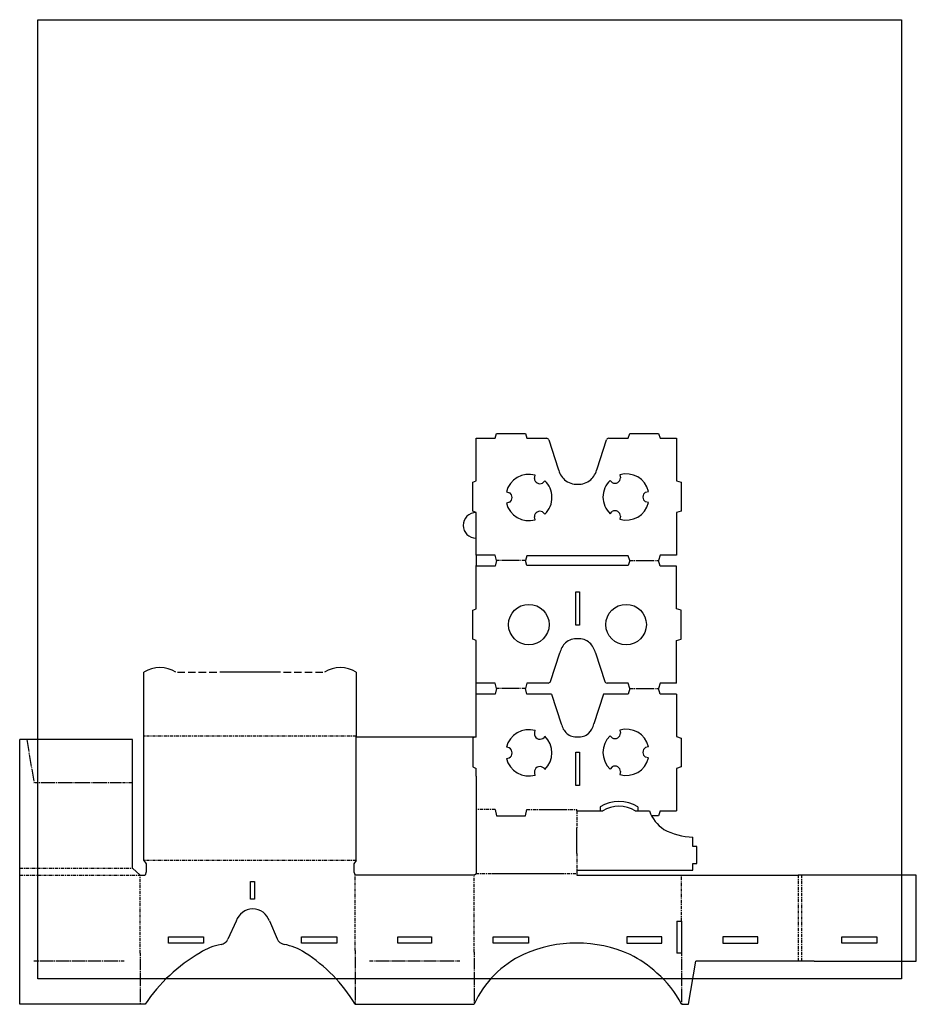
# Model space of a CAD drawing. Extents: x -30 to 666, y -474 to 291.
import ezdxf

# ---------------------------------------------------------------- set-up
doc = ezdxf.new("R2010")
doc.units = 0
for name, pattern in [('AI-LINETYPE-100', [4.586111, 2.469444, -0.705556, 0.705556, -0.705556]), ('AI-LINETYPE-101', [4.586111, 2.469444, -0.705556, 0.705556, -0.705556]), ('AI-LINETYPE-102', [4.586111, 2.469444, -0.705556, 0.705556, -0.705556]), ('AI-LINETYPE-103', [4.586111, 2.469444, -0.705556, 0.705556, -0.705556]), ('AI-LINETYPE-104', [4.586111, 2.469444, -0.705556, 0.705556, -0.705556]), ('AI-LINETYPE-105', [4.586111, 2.469444, -0.705556, 0.705556, -0.705556]), ('AI-LINETYPE-106', [4.586111, 2.469444, -0.705556, 0.705556, -0.705556]), ('AI-LINETYPE-107', [4.586111, 2.469444, -0.705556, 0.705556, -0.705556]), ('AI-LINETYPE-108', [4.586111, 2.469444, -0.705556, 0.705556, -0.705556]), ('AI-LINETYPE-109', [4.586111, 2.469444, -0.705556, 0.705556, -0.705556]), ('AI-LINETYPE-110', [4.586111, 2.469444, -0.705556, 0.705556, -0.705556]), ('AI-LINETYPE-111', [4.586111, 2.469444, -0.705556, 0.705556, -0.705556]), ('AI-LINETYPE-112', [4.586111, 2.469444, -0.705556, 0.705556, -0.705556]), ('AI-LINETYPE-113', [4.586111, 2.469444, -0.705556, 0.705556, -0.705556]), ('AI-LINETYPE-114', [4.586111, 2.469444, -0.705556, 0.705556, -0.705556]), ('AI-LINETYPE-115', [4.586111, 2.469444, -0.705556, 0.705556, -0.705556]), ('AI-LINETYPE-116', [4.586111, 2.469444, -0.705556, 0.705556, -0.705556]), ('AI-LINETYPE-117', [4.586111, 2.469444, -0.705556, 0.705556, -0.705556]), ('AI-LINETYPE-118', [4.586111, 2.469444, -0.705556, 0.705556, -0.705556]), ('AI-LINETYPE-119', [11.641667, 9.525, -0.705556, 0.705556, -0.705556]), ('AI-LINETYPE-120', [4.586111, 2.469444, -0.705556, 0.705556, -0.705556]), ('AI-LINETYPE-61', [4.586111, 2.469444, -0.705556, 0.705556, -0.705556]), ('AI-LINETYPE-62', [4.586111, 2.469444, -0.705556, 0.705556, -0.705556]), ('AI-LINETYPE-63', [4.586111, 2.469444, -0.705556, 0.705556, -0.705556]), ('AI-LINETYPE-64', [4.586111, 2.469444, -0.705556, 0.705556, -0.705556]), ('AI-LINETYPE-65', [4.586111, 2.469444, -0.705556, 0.705556, -0.705556]), ('AI-LINETYPE-66', [4.586111, 2.469444, -0.705556, 0.705556, -0.705556]), ('AI-LINETYPE-67', [4.586111, 2.469444, -0.705556, 0.705556, -0.705556]), ('AI-LINETYPE-68', [4.586111, 2.469444, -0.705556, 0.705556, -0.705556]), ('AI-LINETYPE-69', [4.586111, 2.469444, -0.705556, 0.705556, -0.705556]), ('AI-LINETYPE-70', [4.586111, 2.469444, -0.705556, 0.705556, -0.705556]), ('AI-LINETYPE-71', [4.586111, 2.469444, -0.705556, 0.705556, -0.705556]), ('AI-LINETYPE-72', [4.586111, 2.469444, -0.705556, 0.705556, -0.705556]), ('AI-LINETYPE-73', [4.586111, 2.469444, -0.705556, 0.705556, -0.705556]), ('AI-LINETYPE-74', [4.586111, 2.469444, -0.705556, 0.705556, -0.705556]), ('AI-LINETYPE-75', [4.586111, 2.469444, -0.705556, 0.705556, -0.705556]), ('AI-LINETYPE-76', [4.586111, 2.469444, -0.705556, 0.705556, -0.705556]), ('AI-LINETYPE-77', [4.586111, 2.469444, -0.705556, 0.705556, -0.705556]), ('AI-LINETYPE-78', [4.586111, 2.469444, -0.705556, 0.705556, -0.705556]), ('AI-LINETYPE-79', [4.586111, 2.469444, -0.705556, 0.705556, -0.705556]), ('AI-LINETYPE-80', [4.586111, 2.469444, -0.705556, 0.705556, -0.705556]), ('AI-LINETYPE-81', [4.586111, 2.469444, -0.705556, 0.705556, -0.705556]), ('AI-LINETYPE-82', [4.586111, 2.469444, -0.705556, 0.705556, -0.705556]), ('AI-LINETYPE-83', [4.586111, 2.469444, -0.705556, 0.705556, -0.705556]), ('AI-LINETYPE-84', [4.586111, 2.469444, -0.705556, 0.705556, -0.705556]), ('AI-LINETYPE-85', [4.586111, 2.469444, -0.705556, 0.705556, -0.705556]), ('AI-LINETYPE-86', [4.586111, 2.469444, -0.705556, 0.705556, -0.705556]), ('AI-LINETYPE-87', [4.586111, 2.469444, -0.705556, 0.705556, -0.705556]), ('AI-LINETYPE-88', [4.586111, 2.469444, -0.705556, 0.705556, -0.705556]), ('AI-LINETYPE-89', [4.586111, 2.469444, -0.705556, 0.705556, -0.705556]), ('AI-LINETYPE-90', [4.586111, 2.469444, -0.705556, 0.705556, -0.705556]), ('AI-LINETYPE-91', [4.586111, 2.469444, -0.705556, 0.705556, -0.705556]), ('AI-LINETYPE-92', [4.586111, 2.469444, -0.705556, 0.705556, -0.705556]), ('AI-LINETYPE-93', [4.586111, 2.469444, -0.705556, 0.705556, -0.705556]), ('AI-LINETYPE-94', [4.586111, 2.469444, -0.705556, 0.705556, -0.705556]), ('AI-LINETYPE-95', [4.586111, 2.469444, -0.705556, 0.705556, -0.705556]), ('AI-LINETYPE-96', [4.586111, 2.469444, -0.705556, 0.705556, -0.705556]), ('AI-LINETYPE-97', [4.586111, 2.469444, -0.705556, 0.705556, -0.705556]), ('AI-LINETYPE-98', [4.586111, 2.469444, -0.705556, 0.705556, -0.705556]), ('AI-LINETYPE-99', [4.586111, 2.469444, -0.705556, 0.705556, -0.705556])]:
    doc.linetypes.add(name, pattern=pattern)
doc.layers.add('LAYER_2', color=7, linetype='CONTINUOUS')

# ---------------------------------------------------------------- blocks, each defined once
blk = doc.blocks.new('BLOCK_2')
at = {"layer": 'LAYER_2', "color": 1}
for points in [[(401.51, -153.82), (404.51, -153.82)], [(401.51, -179.86), (401.51, -153.82)], [(404.51, -153.82), (404.51, -179.86)], [(404.51, -179.86), (401.51, -179.86)], [(401.51, -278.42), (404.51, -278.42)], [(401.51, -304.46), (401.51, -278.42)], [(404.51, -278.42), (404.51, -304.46)], [(404.51, -304.46), (401.51, -304.46)]]:
    blk.add_lwpolyline(points, dxfattribs=at)

msp = doc.modelspace()

# ---------------------------------------------------------------- linework, layer by layer
at = {"layer": 'LAYER_2'}
msp.add_lwpolyline([(-16.18, 290.54), (654.62, 290.54), (654.62, -454.66), (-16.18, -454.66), (-16.18, 290.54)], dxfattribs=at)
at = {"layer": 'LAYER_2', "color": 1}
for points in [[(324.08, -34.68), (338.85, -34.68)], [(324.08, -57.12), (324.08, -37.9), (324.08, -34.68)], [(338.85, -34.68), (340.09, -30.93)], [(340.09, -30.93), (362.41, -30.93)], [(362.41, -30.93), (363.65, -34.68)], [(363.65, -34.68), (378.87, -34.68)], [(380.64, -35.96), (387.94, -58.39)], [(418.07, -58.39), (425.38, -35.96)], [(427.15, -34.68), (442.36, -34.68)], [(442.36, -34.68), (443.6, -30.93)], [(443.6, -30.93), (465.92, -30.93)], [(465.92, -30.93), (467.16, -34.68)], [(467.16, -34.68), (479.7, -34.68)], [(479.7, -34.68), (479.7, -67.62)], [(324.08, -67.62), (324.08, -57.12)], [(321.6, -84.98), (321.6, -68.86), (324.08, -67.62)], [(369.39, -65.77), (370.08, -63.39)], [(429.91, -69.11), (428.19, -67.32)], [(435.66, -63.01), (436.35, -65.39)], [(479.7, -67.62), (483.42, -68.86)], [(347.64, -76.35), (350.05, -76.94)], [(455.7, -76.56), (458.11, -75.97)], [(483.42, -68.86), (483.42, -91.18)], [(458.11, -84.6), (455.7, -84)], [(321.6, -91.18), (321.6, -84.98)], [(324.08, -92.42), (321.6, -91.18)], [(350.05, -84.38), (347.64, -84.98)], [(428.19, -93.24), (429.91, -91.45)], [(483.42, -91.18), (479.7, -92.42)], [(324.08, -125.35), (324.08, -92.42)], [(370.08, -97.94), (369.39, -95.55)], [(375.84, -91.83), (377.56, -93.62)], [(436.35, -95.17), (435.66, -97.56)], [(479.7, -92.42), (479.7, -125.35), (467.16, -125.35)], [(338.85, -125.35), (324.08, -125.35)], [(324.08, -125.35), (324.08, -133.38)], [(340.09, -129.72), (338.85, -125.35)], [(340.09, -129.72), (338.85, -134.09)], [(355.59, -129.72), (346.29, -129.72)], [(363.65, -125.97), (362.41, -129.72)], [(363.65, -133.47), (362.41, -129.72)], [(442.36, -125.97), (363.65, -125.97)], [(443.6, -129.72), (442.36, -125.97)], [(443.6, -129.72), (442.36, -133.47)], [(450.42, -129.72), (459.72, -129.72)], [(467.16, -125.35), (465.92, -129.72)], [(467.16, -134.09), (465.92, -129.72)], [(324.08, -134.09), (324.08, -133.38)], [(338.85, -134.09), (324.08, -134.09)], [(324.08, -140.82), (324.08, -134.09)], [(442.36, -133.47), (363.65, -133.47)], [(479.7, -134.09), (467.16, -134.09)], [(479.7, -167.03), (479.7, -134.09)], [(324.08, -148.26), (324.08, -140.82)], [(324.08, -155.7), (324.08, -148.26)], [(324.08, -167.03), (324.08, -155.7)], [(321.6, -168.27), (324.08, -167.03)], [(321.6, -190.59), (321.6, -168.27)], [(483.42, -168.27), (479.7, -167.03)], [(483.42, -190.59), (483.42, -168.27)], [(324.08, -209.02), (324.08, -191.83), (321.6, -190.59)], [(479.7, -191.83), (483.42, -190.59)], [(479.7, -224.77), (479.7, -191.83)], [(381.94, -223.48), (389.14, -201.39)], [(416.88, -201.39), (424.07, -223.48)], [(324.08, -216.46), (324.08, -209.02)], [(66.16, -266.06), (66.16, -216.46)], [(92.15, -216.46), (97.91, -216.46)], [(100.39, -216.46), (106.16, -216.46)], [(108.64, -216.46), (114.41, -216.46)], [(116.89, -216.46), (122.66, -216.46)], [(172.21, -216.46), (125.06, -216.46)], [(174.62, -216.46), (180.39, -216.46)], [(182.87, -216.46), (188.64, -216.46)], [(191.11, -216.46), (196.88, -216.46)], [(199.36, -216.46), (205.13, -216.46)], [(231.11, -216.46), (231.11, -266.06)], [(324.08, -224.77), (324.08, -216.46)], [(338.85, -224.77), (324.08, -224.77)], [(324.08, -233.51), (324.08, -224.77)], [(340.09, -229.14), (338.85, -224.77)], [(340.09, -229.14), (338.85, -233.51)], [(355.59, -229.14), (346.29, -229.14)], [(363.65, -224.77), (362.41, -229.14)], [(363.65, -233.51), (362.41, -229.14)], [(380.17, -224.77), (363.65, -224.77)], [(442.36, -224.77), (425.84, -224.77)], [(443.6, -229.14), (442.36, -224.77)], [(443.6, -229.14), (442.36, -233.51)], [(450.42, -229.14), (459.72, -229.14)], [(467.16, -224.77), (465.92, -229.14)], [(467.16, -233.51), (465.92, -229.14)], [(479.7, -224.77), (467.16, -224.77)], [(324.08, -266.68), (324.08, -233.51)], [(338.85, -233.51), (324.08, -233.51)], [(382.83, -233.51), (363.65, -233.51)], [(423.19, -233.51), (415.68, -256.55)], [(442.36, -233.51), (423.19, -233.51)], [(479.7, -233.51), (467.16, -233.51)], [(479.7, -233.51), (479.7, -266.44)], [(66.16, -362.78), (66.16, -266.06)], [(231.11, -362.78), (231.11, -266.06)], [(231.11, -266.68), (324.08, -266.68)], [(324.08, -266.68), (321.6, -267.49)], [(321.6, -267.49), (321.6, -290)], [(428.19, -265.7), (429.91, -267.49)], [(435.66, -261.38), (436.35, -263.77)], [(479.7, -266.44), (483.42, -267.68)], [(483.42, -267.68), (483.42, -290)], [(57.28, -268.71), (-30.33, -268.71)], [(-30.25, -373.94), (-30.25, -268.71)], [(57.24, -368.61), (57.24, -268.71)], [(458.11, -274.34), (455.7, -274.94)], [(458.11, -282.97), (455.7, -282.38)], [(321.6, -290), (324.08, -291.24)], [(429.91, -289.83), (428.19, -291.62)], [(483.42, -290), (479.7, -291.24)], [(324.08, -297.06), (324.08, -291.24)], [(324.08, -297.06), (324.08, -309.15)], [(436.35, -293.55), (435.66, -295.93)], [(479.7, -291.24), (479.7, -324.18)], [(-4.79, -302.22), (-11.49, -302.22)], [(8.62, -302.22), (1.91, -302.22)], [(22.03, -302.22), (15.32, -302.22)], [(35.43, -302.22), (28.73, -302.22)], [(48.84, -302.22), (42.14, -302.22)], [(324.08, -309.15), (324.08, -322.94)], [(420.5, -321.07), (420.5, -324.18)], [(449.76, -321.07), (449.76, -324.18)], [(324.08, -322.94), (324.08, -372.7)], [(338.85, -322.94), (340.09, -327.93)], [(340.09, -327.93), (362.41, -327.93)], [(362.41, -327.93), (363.65, -322.94)], [(373.57, -322.94), (392.47, -322.94)], [(402.39, -324.18), (402.39, -322.94)], [(402.39, -324.18), (418.13, -324.18)], [(418.13, -324.18), (420.5, -324.18)], [(420.5, -324.18), (422.54, -324.18)], [(447.73, -324.18), (449.76, -324.18)], [(449.76, -324.18), (458.06, -324.18)], [(458.06, -324.18), (458.76, -324.18)], [(465.92, -327.93), (460.39, -327.93)], [(467.16, -324.18), (465.92, -327.93)], [(467.16, -324.18), (479.7, -324.18)], [(402.39, -357.12), (402.39, -337.28)], [(492.44, -351.89), (492.44, -344.44)], [(495.55, -351.89), (492.44, -351.89)], [(495.55, -364.91), (495.55, -351.89)], [(66.16, -362.78), (68.02, -365.26)], [(68.02, -365.26), (68.02, -371.46)], [(231.11, -362.78), (229.25, -365.26)], [(229.25, -365.26), (229.25, -371.46)], [(492.44, -364.91), (495.55, -364.91)], [(492.44, -370.22), (492.44, -364.91)], [(67.11, -474.38), (-30.25, -474.38), (-30.25, -373.94)], [(57.24, -368.61), (63.17, -373.94)], [(63.1, -373.94), (67.11, -373.94)], [(66.16, -373.94), (67.11, -373.94)], [(68.02, -371.46), (67.11, -373.94)], [(229.25, -371.46), (230.18, -373.94)], [(322.56, -373.94), (230.18, -373.94)], [(322.56, -373.94), (324.08, -372.7)], [(336.48, -372.7), (389.99, -372.7)], [(402.39, -370.22), (492.44, -370.22)], [(402.39, -370.22), (402.39, -372.7), (402.39, -373.94)], [(402.39, -373.94), (483.76, -373.94)], [(483.76, -373.94), (492.92, -373.94)], [(492.92, -373.94), (574.28, -373.94)], [(576.76, -373.94), (574.28, -373.94)], [(666.04, -373.94), (576.76, -373.94)], [(666.04, -433.3), (666.04, -373.94)], [(149.01, -392.57), (149.01, -378.94)], [(149.01, -378.94), (152.01, -378.94)], [(152.01, -378.94), (152.01, -392.57)], [(152.01, -392.57), (149.01, -392.57)], [(137.84, -409.72), (131.44, -423.67)], [(480.04, -409.74), (483.76, -409.74)], [(480.04, -409.74), (480.04, -434.54)], [(483.76, -409.74), (483.76, -434.54)], [(85.12, -421.99), (112.4, -421.99)], [(85.12, -426.95), (85.12, -421.99)], [(112.4, -426.95), (85.12, -426.95)], [(112.4, -421.99), (112.4, -426.95)], [(188.63, -421.99), (215.91, -421.99)], [(188.63, -426.95), (188.63, -421.99)], [(215.91, -426.95), (188.63, -426.95)], [(215.91, -421.99), (215.91, -426.95)], [(263.35, -421.99), (289.39, -421.99), (289.39, -426.99), (263.35, -426.99), (263.35, -421.99)], [(337.44, -421.99), (364.72, -421.99)], [(337.44, -426.99), (337.44, -421.99)], [(364.72, -426.99), (337.44, -426.99)], [(364.72, -421.99), (364.72, -426.99)], [(441.12, -426.99), (468.4, -426.99), (468.4, -421.99), (441.12, -421.99), (441.12, -426.99)], [(542.93, -421.99), (515.65, -421.99)], [(515.65, -421.99), (515.65, -426.95)], [(515.65, -426.95), (542.93, -426.95)], [(542.93, -426.95), (542.93, -421.99)], [(608.11, -421.99), (635.39, -421.99)], [(608.11, -426.95), (608.11, -421.99)], [(635.39, -426.95), (608.11, -426.95)], [(635.39, -421.99), (635.39, -426.95)], [(483.76, -434.54), (480.04, -434.54)], [(666.04, -440.9), (666.04, -433.3)], [(-6.02, -440.9), (-12.22, -440.9)], [(6.38, -440.9), (0.18, -440.9)], [(18.78, -440.9), (12.58, -440.9)], [(31.18, -440.9), (24.98, -440.9)], [(43.58, -440.9), (37.38, -440.9)], [(63.17, -438.96), (63.17, -445.16)], [(230.18, -438), (230.18, -444.2)], [(254.67, -440.9), (248.47, -440.9)], [(267.07, -440.9), (260.87, -440.9)], [(279.47, -440.9), (273.27, -440.9)], [(291.87, -440.9), (285.67, -440.9)], [(304.27, -440.9), (298.07, -440.9)], [(322.56, -438.62), (322.56, -444.82)], [(483.76, -438.96), (483.76, -445.16)], [(489.19, -474.38), (494.77, -440.9)], [(564.21, -440.9), (494.77, -440.9)], [(586.84, -440.9), (564.21, -440.9)], [(586.84, -440.9), (666.04, -440.9)], [(230.18, -450.4), (230.18, -456.6)], [(322.56, -451.02), (322.56, -457.22)], [(63.17, -451.36), (63.17, -457.56)], [(483.76, -451.36), (483.76, -457.56)], [(63.17, -463.76), (63.17, -469.96)], [(230.18, -462.8), (230.18, -469)], [(322.56, -463.42), (322.56, -469.62)], [(483.76, -463.76), (483.76, -469.96)], [(230.18, -474.38), (322.56, -474.38)], [(483.76, -474.38), (489.19, -474.38)]]:
    msp.add_lwpolyline(points, dxfattribs=at)
at = {"layer": 'LAYER_2', "color": 1, "linetype": 'AI-LINETYPE-87'}
msp.add_lwpolyline([(346.29, -129.72), (340.09, -129.72)], dxfattribs=at)
at = {"layer": 'LAYER_2', "color": 1, "linetype": 'AI-LINETYPE-62'}
msp.add_lwpolyline([(362.41, -129.72), (355.59, -129.72)], dxfattribs=at)
at = {"layer": 'LAYER_2', "color": 1, "linetype": 'AI-LINETYPE-103'}
msp.add_lwpolyline([(443.6, -129.72), (450.42, -129.72)], dxfattribs=at)
at = {"layer": 'LAYER_2', "color": 1, "linetype": 'AI-LINETYPE-104'}
msp.add_lwpolyline([(459.72, -129.72), (465.92, -129.72)], dxfattribs=at)
at = {"layer": 'LAYER_2', "color": 1, "linetype": 'AI-LINETYPE-88'}
msp.add_lwpolyline([(346.29, -229.14), (340.09, -229.14)], dxfattribs=at)
at = {"layer": 'LAYER_2', "color": 1, "linetype": 'AI-LINETYPE-66'}
msp.add_lwpolyline([(362.41, -229.14), (355.59, -229.14)], dxfattribs=at)
at = {"layer": 'LAYER_2', "color": 1, "linetype": 'AI-LINETYPE-105'}
msp.add_lwpolyline([(443.6, -229.14), (450.42, -229.14)], dxfattribs=at)
at = {"layer": 'LAYER_2', "color": 1, "linetype": 'AI-LINETYPE-106'}
msp.add_lwpolyline([(459.72, -229.14), (465.92, -229.14)], dxfattribs=at)
at = {"layer": 'LAYER_2', "color": 1, "linetype": 'AI-LINETYPE-64'}
msp.add_lwpolyline([(231.11, -266.06), (66.16, -266.06)], dxfattribs=at)
at = {"layer": 'LAYER_2', "color": 1, "linetype": 'AI-LINETYPE-119'}
msp.add_lwpolyline([(-24.79, -268.71), (-19.2, -302.22)], dxfattribs=at)
at = {"layer": 'LAYER_2', "color": 1, "linetype": 'AI-LINETYPE-118'}
msp.add_lwpolyline([(-11.49, -302.22), (-19.2, -302.22)], dxfattribs=at)
at = {"layer": 'LAYER_2', "color": 1, "linetype": 'AI-LINETYPE-117'}
msp.add_lwpolyline([(1.91, -302.22), (-4.79, -302.22)], dxfattribs=at)
at = {"layer": 'LAYER_2', "color": 1, "linetype": 'AI-LINETYPE-116'}
msp.add_lwpolyline([(15.32, -302.22), (8.62, -302.22)], dxfattribs=at)
at = {"layer": 'LAYER_2', "color": 1, "linetype": 'AI-LINETYPE-115'}
msp.add_lwpolyline([(28.73, -302.22), (22.03, -302.22)], dxfattribs=at)
at = {"layer": 'LAYER_2', "color": 1, "linetype": 'AI-LINETYPE-114'}
msp.add_lwpolyline([(42.14, -302.22), (35.43, -302.22)], dxfattribs=at)
at = {"layer": 'LAYER_2', "color": 1, "linetype": 'AI-LINETYPE-113'}
msp.add_lwpolyline([(56.55, -302.22), (48.84, -302.22)], dxfattribs=at)
at = {"layer": 'LAYER_2', "color": 1, "linetype": 'AI-LINETYPE-89'}
msp.add_lwpolyline([(338.85, -322.94), (324.08, -322.94)], dxfattribs=at)
at = {"layer": 'LAYER_2', "color": 1, "linetype": 'AI-LINETYPE-75'}
msp.add_lwpolyline([(363.65, -322.94), (373.57, -322.94)], dxfattribs=at)
at = {"layer": 'LAYER_2', "color": 1, "linetype": 'AI-LINETYPE-76'}
msp.add_lwpolyline([(392.47, -322.94), (402.39, -322.94)], dxfattribs=at)
at = {"layer": 'LAYER_2', "color": 1, "linetype": 'AI-LINETYPE-74'}
msp.add_lwpolyline([(402.39, -324.18), (402.39, -337.28)], dxfattribs=at)
at = {"layer": 'LAYER_2', "color": 1, "linetype": 'AI-LINETYPE-100'}
msp.add_lwpolyline([(402.39, -357.12), (402.39, -370.22)], dxfattribs=at)
at = {"layer": 'LAYER_2', "color": 1, "linetype": 'AI-LINETYPE-65'}
msp.add_lwpolyline([(231.11, -362.78), (66.16, -362.78)], dxfattribs=at)
at = {"layer": 'LAYER_2', "color": 1, "linetype": 'AI-LINETYPE-112'}
msp.add_lwpolyline([(-30.33, -368.61), (57.24, -368.61)], dxfattribs=at)
at = {"layer": 'LAYER_2', "color": 1, "linetype": 'AI-LINETYPE-67'}
msp.add_lwpolyline([(-30.25, -373.94), (63.17, -373.94)], dxfattribs=at)
at = {"layer": 'LAYER_2', "color": 1, "linetype": 'AI-LINETYPE-111'}
msp.add_lwpolyline([(63.17, -434.54), (63.17, -373.94)], dxfattribs=at)
at = {"layer": 'LAYER_2', "color": 1, "linetype": 'AI-LINETYPE-69'}
msp.add_lwpolyline([(230.18, -432.63), (230.18, -373.94)], dxfattribs=at)
at = {"layer": 'LAYER_2', "color": 1, "linetype": 'AI-LINETYPE-101'}
msp.add_lwpolyline([(324.08, -372.7), (336.48, -372.7)], dxfattribs=at)
at = {"layer": 'LAYER_2', "color": 1, "linetype": 'AI-LINETYPE-61'}
msp.add_lwpolyline([(389.99, -372.7), (402.39, -372.7)], dxfattribs=at)
at = {"layer": 'LAYER_2', "color": 1, "linetype": 'AI-LINETYPE-63'}
msp.add_lwpolyline([(483.76, -409.74), (483.76, -373.94)], dxfattribs=at)
at = {"layer": 'LAYER_2', "color": 1, "linetype": 'AI-LINETYPE-68'}
msp.add_lwpolyline([(574.28, -373.94), (574.28, -440.9)], dxfattribs=at)
at = {"layer": 'LAYER_2', "color": 1, "linetype": 'AI-LINETYPE-120'}
msp.add_lwpolyline([(576.76, -373.94), (576.76, -440.9)], dxfattribs=at)
at = {"layer": 'LAYER_2', "color": 1, "linetype": 'AI-LINETYPE-102'}
msp.add_lwpolyline([(322.56, -433.87), (322.56, -375.18)], dxfattribs=at)
at = {"layer": 'LAYER_2', "color": 1, "linetype": 'AI-LINETYPE-107'}
msp.add_lwpolyline([(63.17, -434.54), (63.17, -438.96)], dxfattribs=at)
at = {"layer": 'LAYER_2', "color": 1, "linetype": 'AI-LINETYPE-83'}
msp.add_lwpolyline([(230.18, -432.63), (230.18, -438)], dxfattribs=at)
at = {"layer": 'LAYER_2', "color": 1, "linetype": 'AI-LINETYPE-96'}
msp.add_lwpolyline([(322.56, -433.87), (322.56, -438.62)], dxfattribs=at)
at = {"layer": 'LAYER_2', "color": 1, "linetype": 'AI-LINETYPE-70'}
msp.add_lwpolyline([(483.76, -434.54), (483.76, -438.96)], dxfattribs=at)
at = {"layer": 'LAYER_2', "color": 1, "linetype": 'AI-LINETYPE-82'}
msp.add_lwpolyline([(-12.22, -440.9), (-19.35, -440.9)], dxfattribs=at)
at = {"layer": 'LAYER_2', "color": 1, "linetype": 'AI-LINETYPE-81'}
msp.add_lwpolyline([(0.18, -440.9), (-6.02, -440.9)], dxfattribs=at)
at = {"layer": 'LAYER_2', "color": 1, "linetype": 'AI-LINETYPE-80'}
msp.add_lwpolyline([(12.58, -440.9), (6.38, -440.9)], dxfattribs=at)
at = {"layer": 'LAYER_2', "color": 1, "linetype": 'AI-LINETYPE-79'}
msp.add_lwpolyline([(24.98, -440.9), (18.78, -440.9)], dxfattribs=at)
at = {"layer": 'LAYER_2', "color": 1, "linetype": 'AI-LINETYPE-78'}
msp.add_lwpolyline([(37.38, -440.9), (31.18, -440.9)], dxfattribs=at)
at = {"layer": 'LAYER_2', "color": 1, "linetype": 'AI-LINETYPE-77'}
msp.add_lwpolyline([(50.71, -440.9), (43.58, -440.9)], dxfattribs=at)
at = {"layer": 'LAYER_2', "color": 1, "linetype": 'AI-LINETYPE-95'}
msp.add_lwpolyline([(248.47, -440.9), (241.34, -440.9)], dxfattribs=at)
at = {"layer": 'LAYER_2', "color": 1, "linetype": 'AI-LINETYPE-94'}
msp.add_lwpolyline([(260.87, -440.9), (254.67, -440.9)], dxfattribs=at)
at = {"layer": 'LAYER_2', "color": 1, "linetype": 'AI-LINETYPE-93'}
msp.add_lwpolyline([(273.27, -440.9), (267.07, -440.9)], dxfattribs=at)
at = {"layer": 'LAYER_2', "color": 1, "linetype": 'AI-LINETYPE-92'}
msp.add_lwpolyline([(285.67, -440.9), (279.47, -440.9)], dxfattribs=at)
at = {"layer": 'LAYER_2', "color": 1, "linetype": 'AI-LINETYPE-91'}
msp.add_lwpolyline([(298.07, -440.9), (291.87, -440.9)], dxfattribs=at)
at = {"layer": 'LAYER_2', "color": 1, "linetype": 'AI-LINETYPE-90'}
msp.add_lwpolyline([(311.4, -440.9), (304.27, -440.9)], dxfattribs=at)
at = {"layer": 'LAYER_2', "color": 1, "linetype": 'AI-LINETYPE-108'}
msp.add_lwpolyline([(63.17, -445.16), (63.17, -451.36)], dxfattribs=at)
at = {"layer": 'LAYER_2', "color": 1, "linetype": 'AI-LINETYPE-84'}
msp.add_lwpolyline([(230.18, -444.2), (230.18, -450.4)], dxfattribs=at)
at = {"layer": 'LAYER_2', "color": 1, "linetype": 'AI-LINETYPE-97'}
msp.add_lwpolyline([(322.56, -444.82), (322.56, -451.02)], dxfattribs=at)
at = {"layer": 'LAYER_2', "color": 1, "linetype": 'AI-LINETYPE-71'}
msp.add_lwpolyline([(483.76, -445.16), (483.76, -451.36)], dxfattribs=at)
at = {"layer": 'LAYER_2', "color": 1, "linetype": 'AI-LINETYPE-109'}
msp.add_lwpolyline([(63.17, -457.56), (63.17, -463.76)], dxfattribs=at)
at = {"layer": 'LAYER_2', "color": 1, "linetype": 'AI-LINETYPE-85'}
msp.add_lwpolyline([(230.18, -456.6), (230.18, -462.8)], dxfattribs=at)
at = {"layer": 'LAYER_2', "color": 1, "linetype": 'AI-LINETYPE-98'}
msp.add_lwpolyline([(322.56, -457.22), (322.56, -463.42)], dxfattribs=at)
at = {"layer": 'LAYER_2', "color": 1, "linetype": 'AI-LINETYPE-72'}
msp.add_lwpolyline([(483.76, -457.56), (483.76, -463.76)], dxfattribs=at)
at = {"layer": 'LAYER_2', "color": 1, "linetype": 'AI-LINETYPE-110'}
msp.add_lwpolyline([(63.17, -469.96), (63.17, -474.38)], dxfattribs=at)
at = {"layer": 'LAYER_2', "color": 1, "linetype": 'AI-LINETYPE-86'}
msp.add_lwpolyline([(230.18, -469), (230.18, -474.38)], dxfattribs=at)
at = {"layer": 'LAYER_2', "color": 1, "linetype": 'AI-LINETYPE-99'}
msp.add_lwpolyline([(322.56, -469.62), (322.56, -474.38)], dxfattribs=at)
at = {"layer": 'LAYER_2', "color": 1, "linetype": 'AI-LINETYPE-73'}
msp.add_lwpolyline([(483.76, -469.96), (483.76, -474.38)], dxfattribs=at)
at = {"layer": 'LAYER_2', "color": 1}
for points in [[(380.64, -35.96), (380.39, -35.2), (379.68, -34.68), (378.87, -34.68)], [(427.15, -34.68), (426.34, -34.68), (425.63, -35.2), (425.38, -35.96)], [(370.08, -63.39), (360.23, -60.58), (350.13, -66.41), (347.64, -76.35)], [(387.94, -58.39), (388.73, -61.64), (390.43, -64.6), (392.83, -66.92)], [(413.18, -66.92), (415.59, -64.6), (417.28, -61.64), (418.07, -58.39)], [(458.11, -75.97), (455.62, -66.04), (445.51, -60.2), (435.66, -63.01)], [(392.83, -66.92), (395.68, -69.29), (399.31, -70.51), (403.01, -70.33)], [(403.01, -70.33), (406.71, -70.51), (410.34, -69.29), (413.18, -66.92)], [(428.19, -67.32), (424.67, -70.71), (422.67, -75.39), (422.67, -80.28)], [(377.56, -93.62), (381.18, -90.14), (383.17, -85.3), (383.07, -80.28)], [(422.67, -80.28), (422.67, -85.17), (424.67, -89.85), (428.19, -93.24)], [(347.64, -84.98), (350.13, -94.91), (360.23, -100.74), (370.08, -97.94)], [(435.66, -97.56), (445.51, -100.36), (455.61, -94.53), (458.11, -84.6)], [(403.01, -190.36), (399.62, -190.18), (396.28, -191.28), (393.66, -193.45)], [(393.66, -193.45), (391.43, -195.61), (389.86, -198.37), (389.14, -201.39)], [(90.96, -216.46), (83.43, -211.49), (73.7, -211.49), (66.16, -216.46)], [(231.11, -216.46), (223.57, -211.49), (213.85, -211.49), (206.31, -216.46)], [(380.17, -224.77), (380.98, -224.77), (381.69, -224.25), (381.94, -223.49)], [(424.07, -223.48), (424.32, -224.25), (425.04, -224.77), (425.84, -224.77)], [(370.08, -261.76), (360.23, -258.96), (350.13, -264.79), (347.64, -274.72)], [(411.53, -263.9), (413.58, -261.89), (415.02, -259.34), (415.68, -256.55)], [(458.11, -274.34), (455.61, -264.41), (445.51, -258.58), (435.66, -261.38)], [(377.56, -291.99), (384.91, -284.87), (384.91, -273.2), (377.56, -266.08)], [(394.49, -263.9), (396.88, -265.86), (399.92, -266.85), (403.01, -266.68)], [(403.01, -266.68), (406.09, -266.85), (409.14, -265.86), (411.53, -263.9)], [(428.19, -265.7), (420.83, -272.82), (420.83, -284.49), (428.19, -291.62)], [(435.66, -295.93), (445.51, -298.74), (455.62, -292.9), (458.11, -282.97)], [(347.64, -283.35), (350.13, -293.28), (360.23, -299.12), (370.08, -296.31)], [(449.76, -321.07), (440.85, -315.26), (429.41, -315.26), (420.5, -321.07)], [(447.73, -324.18), (440.06, -319.18), (430.2, -319.18), (422.54, -324.18)], [(458.76, -324.18), (460.81, -330.06), (464.77, -335.08), (469.99, -338.46)], [(469.99, -338.46), (476.93, -342.1), (484.61, -344.14), (492.44, -344.44)], [(126.02, -427.89), (120.25, -428.95), (114.73, -431.15), (109.81, -434.36)], [(126.02, -427.89), (128.41, -427.45), (130.43, -425.88), (131.44, -423.67)], [(191.22, -434.3), (186.29, -431.1), (180.77, -428.88), (174.99, -427.8)], [(443.71, -435.68), (417.39, -423.89), (387.33, -423.86), (360.98, -435.6)], [(109.81, -434.36), (92.69, -444.22), (78.06, -457.93), (67.11, -474.38)], [(230.18, -474.38), (220.47, -458.2), (207.11, -444.47), (191.22, -434.3)], [(360.98, -435.6), (344.02, -443.61), (330.41, -457.34), (322.56, -474.38)], [(464.63, -450.08), (458.41, -444.29), (451.35, -439.43), (443.71, -435.68)], [(483.76, -474.38), (478.97, -465.16), (472.47, -456.9), (464.63, -450.08)]]:
    msp.add_open_spline(points, degree=3, dxfattribs=at)
for points, knots in [([(369.39, -65.77), (369.47, -67.27), (370.3, -68.63), (371.6, -69.38), (372.91, -70.14), (374.5, -70.18), (375.84, -69.49)], [0, 0, 0, 0, 1, 1, 1, 2, 2, 2, 2]), ([(383.07, -80.28), (382.97, -75.52), (380.99, -71), (377.56, -67.7), (377.56, -67.7), (375.84, -69.49), (375.84, -69.49)], [0, 0, 0, 0, 1, 1, 1, 2, 2, 2, 2]), ([(429.91, -69.11), (431.25, -69.8), (432.84, -69.76), (434.15, -69.01), (435.45, -68.25), (436.28, -66.89), (436.35, -65.39)], [0, 0, 0, 0, 1, 1, 1, 2, 2, 2, 2]), ([(350.05, -84.38), (351.31, -83.56), (352.07, -82.17), (352.07, -80.66), (352.07, -79.16), (351.31, -77.76), (350.05, -76.94)], [0, 0, 0, 0, 1, 1, 1, 2, 2, 2, 2]), ([(455.7, -76.56), (454.44, -77.38), (453.68, -78.78), (453.67, -80.28), (453.68, -81.79), (454.44, -83.19), (455.7, -84)], [0, 0, 0, 0, 1, 1, 1, 2, 2, 2, 2]), ([(375.84, -91.83), (374.5, -91.15), (372.91, -91.18), (371.6, -91.94), (370.3, -92.69), (369.47, -94.05), (369.39, -95.55)], [0, 0, 0, 0, 1, 1, 1, 2, 2, 2, 2]), ([(436.35, -95.17), (436.28, -93.67), (435.45, -92.31), (434.15, -91.56), (432.84, -90.81), (431.25, -90.77), (429.91, -91.45)], [0, 0, 0, 0, 1, 1, 1, 2, 2, 2, 2]), ([(324.08, -92.38), (318.59, -92.4), (314.18, -96.8), (314.16, -102.3), (314.18, -107.8), (318.59, -112.2), (324.08, -112.22)], [0, 0, 0, 0, 1, 1, 1, 2, 2, 2, 2]), ([(365.09, -195.18), (373.82, -195.15), (380.81, -188.16), (380.84, -179.43), (380.81, -170.7), (373.82, -163.71), (365.09, -163.68), (356.37, -163.71), (349.37, -170.7), (349.34, -179.43), (349.37, -188.16), (356.37, -195.15), (365.09, -195.18)], [0, 0, 0, 0, 1, 1, 1, 2, 2, 2, 3, 3, 3, 4, 4, 4, 4]), ([(440.65, -195.18), (449.38, -195.15), (456.38, -188.16), (456.4, -179.43), (456.38, -170.7), (449.38, -163.71), (440.65, -163.68), (431.93, -163.71), (424.93, -170.7), (424.91, -179.43), (424.93, -188.16), (431.93, -195.15), (440.65, -195.18)], [0, 0, 0, 0, 1, 1, 1, 2, 2, 2, 3, 3, 3, 4, 4, 4, 4]), ([(416.88, -201.39), (416.15, -198.37), (414.58, -195.61), (412.35, -193.45), (409.74, -191.28), (406.4, -190.18), (403.01, -190.36)], [0, 0, 0, 0, 1, 1, 1, 2, 2, 2, 2]), ([(382.83, -233.51), (382.83, -233.51), (390.33, -256.55), (390.33, -256.55), (390.99, -259.34), (392.44, -261.89), (394.49, -263.9)], [0, 0, 0, 0, 1, 1, 1, 2, 2, 2, 2]), ([(370.08, -261.76), (369.22, -263.1), (369.16, -264.81), (369.94, -266.2), (370.71, -267.6), (372.19, -268.45), (373.78, -268.42), (375.38, -268.4), (376.83, -267.5), (377.56, -266.08)], [0, 0, 0, 0, 1, 1, 1, 2, 2, 2, 3, 3, 3, 3]), ([(429.91, -267.49), (431.25, -268.17), (432.84, -268.13), (434.15, -267.38), (435.45, -266.63), (436.28, -265.27), (436.35, -263.77)], [0, 0, 0, 0, 1, 1, 1, 2, 2, 2, 2]), ([(347.64, -283.35), (349.23, -283.43), (350.73, -282.63), (351.55, -281.26), (352.37, -279.89), (352.37, -278.19), (351.55, -276.82), (350.73, -275.45), (349.23, -274.65), (347.64, -274.72)], [0, 0, 0, 0, 1, 1, 1, 2, 2, 2, 3, 3, 3, 3]), ([(455.7, -274.94), (454.44, -275.75), (453.68, -277.15), (453.67, -278.66), (453.68, -280.16), (454.44, -281.56), (455.7, -282.38)], [0, 0, 0, 0, 1, 1, 1, 2, 2, 2, 2]), ([(377.56, -291.99), (376.83, -290.58), (375.38, -289.68), (373.78, -289.65), (372.19, -289.63), (370.71, -290.48), (369.94, -291.87), (369.16, -293.27), (369.22, -294.97), (370.08, -296.31)], [0, 0, 0, 0, 1, 1, 1, 2, 2, 2, 3, 3, 3, 3]), ([(436.35, -293.55), (436.28, -292.05), (435.45, -290.69), (434.15, -289.93), (432.84, -289.18), (431.25, -289.14), (429.91, -289.83)], [0, 0, 0, 0, 1, 1, 1, 2, 2, 2, 2]), ([(163.58, -409.65), (161.75, -404.07), (156.56, -400.31), (150.68, -400.32), (144.81, -400.34), (139.64, -404.12), (137.84, -409.72)], [0, 0, 0, 0, 1, 1, 1, 2, 2, 2, 2]), ([(163.58, -409.65), (163.58, -409.65), (169.53, -423.44), (169.53, -423.44), (170.51, -425.71), (172.56, -427.34), (174.99, -427.8)], [0, 0, 0, 0, 1, 1, 1, 2, 2, 2, 2])]:
    msp.add_open_spline(points, degree=3, knots=knots, dxfattribs=at)

# ---------------------------------------------------------------- block references
at = {"layer": 'LAYER_2'}
msp.add_blockref('BLOCK_2', (0, 0), dxfattribs=at)

doc.saveas('drawing.dxf')
